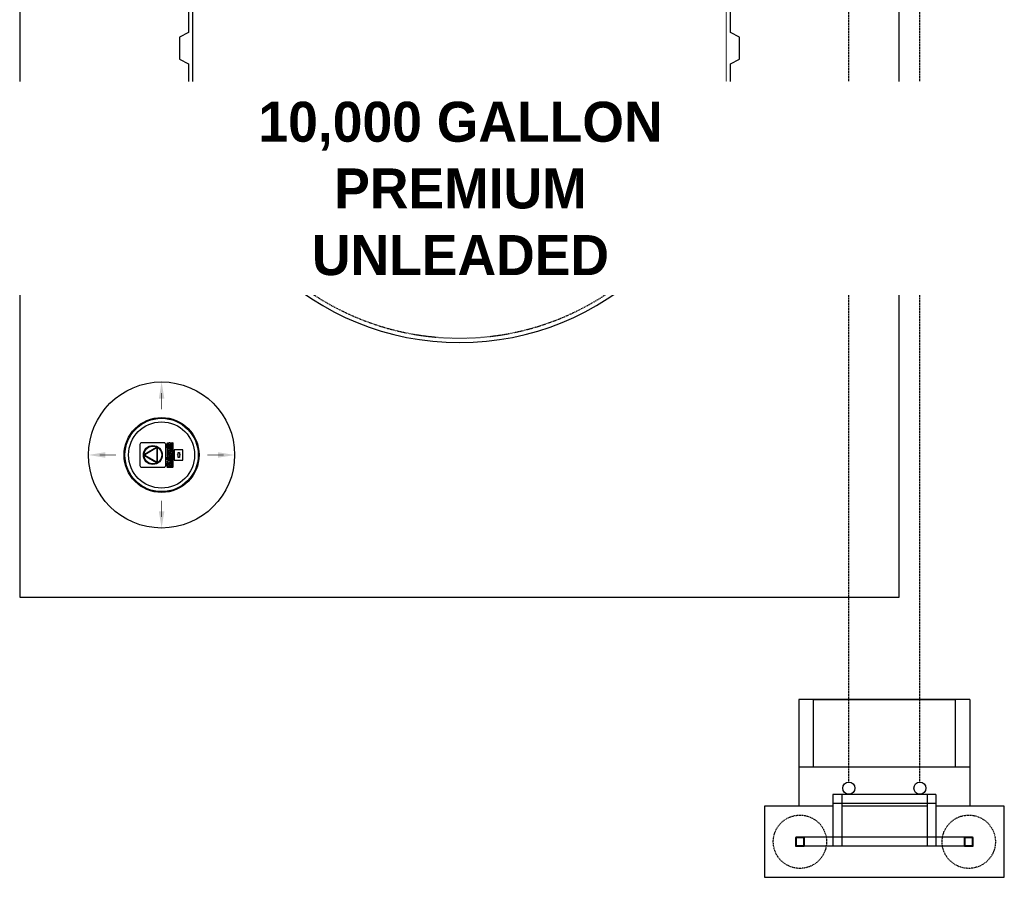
# Model space of a CAD drawing. Extents: x -15886 to -11493, y 1975 to 5059.
# Tile 1 of 47: x -15886 to -15664, y 3624 to 3817. Entities that reach past the tile are written whole.
import ezdxf

# ---------------------------------------------------------------- set-up
doc = ezdxf.new("R2010")
doc.units = 0
doc.header["$MEASUREMENT"] = 0
for name, pattern in [('HIDDEN3', [0.1875, 0.125, -0.0625]), ('HIDDEN5', [0.05, 0.025, -0.025]), ('VENT', [0.04, 0.02, -0.02])]:
    doc.linetypes.add(name, pattern=pattern)
for name, color, linetype in [('CONCRETE', 6, 'CONTINUOUS'), ('GALV-2', 5, 'CONTINUOUS'), ('MONITOR-WELL-COVER', 4, 'CONTINUOUS'), ('PIPING-VENT', 3, 'VENT'), ('TANK-DESCRIPTION', 3, 'CONTINUOUS'), ('TANK-SLAB', 6, 'CONTINUOUS'), ('TANK-SLOPE', 2, 'CONTINUOUS'), ('TANK-UST', 5, 'CONTINUOUS'), ('VENT-RISER', 4, 'CONTINUOUS')]:
    doc.layers.add(name, color=color, linetype=linetype)
doc.styles.add('BOLD', font='bold', dxfattribs={"height": 7.2})

# ---------------------------------------------------------------- blocks, each defined once
blk = doc.blocks.new('A$C50C34665')
at = {"layer": 'MONITOR-WELL-COVER', "color": 2}
for points in [[(-14.3, 5.8), (-14.3, 4.5), (-14.7, 4.5), (-14.7, 3.4), (-14.3, 3.4), (-14.3, 1), (-12.6, 1), (-12.6, 3.4), (-11.7, 3.4), (-11.7, 4.5), (-12.6, 4.5), (-12.6, 5.4, -0.414214), (-12.3, 5.7), (-11.7, 5.7), (-11.7, 6.7)], [(-3.3, 4.2), (-3.3, 4.2), (-3.3, 5.6), (-4.7, 5.6), (-4.7, 1), (-3.1, 1), (-3.1, 2.9, -0.414214), (-2.2, 3.8), (-2, 3.8), (-2, 5.6, 0.015515), (-2.1, 5.6, 0.024733), (-2.1, 5.6, 0.005946), (-2.2, 5.6, 0.01287), (-2.2, 5.7, 0.049414), (-2.3, 5.7, 0.053929), (-2.4, 5.7, 0.036627), (-2.5, 5.6, 0.042565), (-2.5, 5.6, 0.006291), (-2.6, 5.6, 0.008872), (-2.6, 5.6, 0.009321), (-2.7, 5.5, 0.009742), (-2.7, 5.5, 0.028906), (-2.8, 5.5, 0.027693), (-2.9, 5.4, 0.02663), (-2.9, 5.3, 0.041647), (-2.9, 5.3, 0.000265), (-3, 5.3, 0.000163), (-3, 5.2, 0.000116), (-3, 5.1, 0.000666), (-3.1, 5.1, 0.034843), (-3.1, 5, 0.014153), (-3.1, 4.9, 0.001676), (-3.1, 4.9, -0.00303), (-3.1, 4.8, -0.000398), (-3.1, 4.7, 0.000724), (-3.2, 4.7, 0.00166), (-3.2, 4.6, 0.006697), (-3.2, 4.5, 0.003794), (-3.2, 4.5, 0.000693), (-3.2, 4.4, 0.000272), (-3.2, 4.4, 0.00002), (-3.3, 4.2, 0.002677), (-3.3, 4.2, 0.000101), (-3.3, 4.2)]]:
    blk.add_lwpolyline(points, format="xyb", dxfattribs=at)
for points in [[(9.3, 6.7), (9.3, 6.3), (14.2, 6.3, -0.414214), (14.6, 5.9), (14.6, 0.8, -0.414214), (14.2, 0.4), (-14.5, 0.4), (-14.2, 0), (14.2, 0, 0.414214), (15, 0.9), (15, 5.9, 0.414214), (14.2, 6.7)], [(-11.1, 5.7), (-10.1, 5.7, 0.414214), (-9.8, 6.1), (-9.8, 6.4, 0.414214), (-10.1, 6.7), (-11.1, 6.7, 0.414214), (-11.4, 6.4), (-11.4, 6.1, 0.414214)], [(2.2, 2.2), (1.9, 2.1), (1.8, 2.1), (1.6, 2), (1.4, 2), (1.2, 2), (0.9, 2), (0.7, 2), (0.5, 2), (0.3, 2), (0.1, 2.1), (0, 2.2), (-0.1, 2.3), (-0.2, 2.4), (-0.2, 2.5), (-0.2, 2.9), (2.3, 2.9), (2.3, 3), (2.3, 3.1), (2.3, 3.3), (2.4, 3.4), (2.4, 3.6), (2.4, 3.7, 1), (-1.8, 3.7), (-1.8, 3.5), (-1.8, 3.2), (-1.8, 3), (-1.8, 2.7), (-1.7, 2.5), (-1.7, 2.3), (-1.6, 2), (-1.5, 1.9), (-1.4, 1.7), (-1.3, 1.6), (-1.2, 1.4), (-1, 1.3), (-0.8, 1.2), (-0.6, 1.1), (-0.4, 1), (-0.2, 1), (0.1, 1), (0.5, 0.9), (0.7, 0.9), (1, 1), (1.3, 1), (1.4, 1), (1.6, 1.1), (1.8, 1.1), (2, 1.2), (2, 1.2)], [(1.1, 3.7), (1.1, 3.9, 1), (-0.3, 3.9), (-0.3, 3.7)], [(4.9, 5.7), (5.9, 5.7, 0.414214), (6.3, 6.1), (6.3, 6.4, 0.414214), (5.9, 6.7), (4.9, 6.7, 0.414214), (4.6, 6.4), (4.6, 6.1, 0.414214)], [(9.8, 1.2), (9.8, 2), (9.1, 2, -0.414214), (8.7, 2.5), (8.7, 4.1), (9.8, 4.1), (9.8, 5.6), (8.7, 5.6), (8.7, 6.5), (7.8, 6.5, -0.161868), (6.5, 4.9), (6.5, 4.1), (7, 4.1), (7, 1.8), (7.1, 1.7), (7.1, 1.5), (7.2, 1.4), (7.3, 1.3), (7.3, 1.2), (7.5, 1.2), (7.5, 1.1), (7.8, 1), (8, 1), (8.1, 0.9), (8.3, 0.9), (8.5, 0.9), (8.7, 0.9), (8.8, 1), (9, 1), (9.1, 1), (9.3, 1), (9.4, 1.1), (9.6, 1.1)], [(11.7, 2.5), (11.7, 2.9), (14.1, 2.9), (14.2, 3), (14.2, 3.1), (14.2, 3.3), (14.2, 3.4), (14.2, 3.6), (14.2, 3.7, 1), (10.1, 3.7), (10.1, 3.5), (10.1, 3.2), (10.1, 3), (10.1, 2.7), (10.1, 2.5), (10.2, 2.3), (10.3, 2), (10.4, 1.9), (10.5, 1.7), (10.6, 1.6), (10.7, 1.4), (10.9, 1.3), (11.1, 1.2), (11.2, 1.1), (11.5, 1), (11.7, 1), (12, 1), (12.4, 0.9), (12.6, 0.9), (12.9, 1), (13.1, 1), (13.3, 1), (13.5, 1.1), (13.7, 1.1), (13.9, 1.2), (13.9, 1.2), (14.1, 2.2), (13.8, 2.1), (13.7, 2.1), (13.5, 2), (13.3, 2), (13.1, 2), (12.8, 2), (12.6, 2), (12.4, 2), (12.2, 2), (12, 2.1), (11.9, 2.2), (11.8, 2.3), (11.7, 2.4)], [(13, 3.7), (13, 3.9, 1), (11.6, 3.9), (11.6, 3.7)]]:
    blk.add_lwpolyline(points, format="xyb", close=True, dxfattribs=at)
for points in [[(-11.7, 6.7), (-11.8, 6.8), (-11.9, 6.8), (-12, 6.8), (-12, 6.8), (-12.1, 6.8), (-12.1, 6.8), (-12.2, 6.8), (-12.2, 6.8), (-12.3, 6.8), (-12.3, 6.8), (-12.3, 6.8), (-12.4, 6.8), (-12.4, 6.8), (-12.5, 6.8), (-12.5, 6.8), (-12.5, 6.8), (-12.6, 6.8), (-12.6, 6.8), (-12.7, 6.8), (-12.7, 6.8), (-12.8, 6.8), (-12.8, 6.8), (-12.8, 6.8), (-12.9, 6.8), (-12.9, 6.8), (-13, 6.8), (-13, 6.8), (-13.1, 6.8), (-13.1, 6.8), (-13.2, 6.8), (-13.2, 6.8), (-13.2, 6.8), (-13.3, 6.8), (-13.3, 6.8), (-13.3, 6.8), (-13.4, 6.8), (-13.4, 6.8), (-13.4, 6.7), (-13.5, 6.7), (-13.5, 6.7), (-13.5, 6.7), (-13.5, 6.7), (-13.5, 6.7), (-13.6, 6.7), (-13.6, 6.7), (-13.6, 6.7), (-13.6, 6.7), (-13.7, 6.7), (-13.7, 6.6), (-13.7, 6.6), (-13.7, 6.6), (-13.8, 6.6), (-13.8, 6.6), (-13.8, 6.6), (-13.8, 6.6), (-13.8, 6.5), (-13.8, 6.5), (-13.9, 6.5), (-13.9, 6.5), (-13.9, 6.5), (-13.9, 6.5), (-13.9, 6.5), (-13.9, 6.5), (-13.9, 6.4), (-14, 6.4), (-14, 6.4), (-14, 6.4), (-14, 6.4), (-14, 6.4), (-14.1, 6.3), (-14.1, 6.3), (-14.1, 6.3), (-14.1, 6.3), (-14.1, 6.2), (-14.1, 6.2), (-14.2, 6.2), (-14.2, 6.2), (-14.2, 6.2), (-14.2, 6.1), (-14.2, 6.1), (-14.2, 6.1), (-14.2, 6), (-14.2, 6), (-14.2, 6), (-14.2, 5.9), (-14.3, 5.9), (-14.3, 5.9), (-14.3, 5.8)], [(-7.8, 4.4), (-7.8, 6.7), (-9.4, 6.7), (-9.4, 1), (-7.8, 1), (-7.8, 2.3)], [(-7.8, 4.4), (-7.8, 4.4), (-7.8, 4.4), (-7.8, 4.5), (-7.8, 4.5), (-7.8, 4.6), (-7.8, 4.6), (-7.7, 4.7), (-7.7, 4.7), (-7.7, 4.8), (-7.7, 4.8), (-7.7, 4.8), (-7.7, 4.9), (-7.7, 4.9), (-7.6, 4.9), (-7.6, 5), (-7.6, 5), (-7.6, 5), (-7.6, 5.1), (-7.6, 5.1), (-7.5, 5.1), (-7.5, 5.2), (-7.5, 5.2), (-7.5, 5.2), (-7.5, 5.3), (-7.4, 5.3), (-7.4, 5.3), (-7.4, 5.4), (-7.4, 5.4), (-7.3, 5.4), (-7.3, 5.4), (-7.3, 5.5), (-7.3, 5.5), (-7.2, 5.5), (-7.2, 5.5), (-7.2, 5.5), (-7.1, 5.6), (-7.1, 5.6), (-7.1, 5.6), (-7, 5.6), (-7, 5.6), (-7, 5.6), (-6.9, 5.7), (-6.9, 5.7), (-6.8, 5.7), (-6.8, 5.7), (-6.8, 5.7), (-6.7, 5.7), (-6.7, 5.7), (-6.6, 5.7), (-6.6, 5.7), (-6.5, 5.7), (-6.5, 5.7), (-6.5, 5.7), (-6.4, 5.7), (-6.4, 5.7), (-6.3, 5.7), (-6.3, 5.7), (-6.3, 5.7), (-6.2, 5.7), (-6.2, 5.7), (-6.1, 5.7), (-6.1, 5.7), (-6.1, 5.7), (-6, 5.7), (-6, 5.6), (-5.9, 5.6), (-5.9, 5.6), (-5.9, 5.6), (-5.8, 5.6), (-5.8, 5.6), (-5.8, 5.5), (-5.7, 5.5), (-5.7, 5.5), (-5.7, 5.5), (-5.6, 5.5), (-5.6, 5.4), (-5.6, 5.4), (-5.6, 5.4), (-5.5, 5.4), (-5.5, 5.3), (-5.5, 5.3), (-5.5, 5.3), (-5.4, 5.2), (-5.4, 5.2), (-5.4, 5.2), (-5.4, 5.1), (-5.4, 5.1), (-5.3, 5.1), (-5.3, 5), (-5.3, 5), (-5.3, 5), (-5.3, 4.9), (-5.3, 4.9), (-5.3, 4.9), (-5.2, 4.8), (-5.2, 4.8), (-5.2, 4.8), (-5.2, 4.7), (-5.2, 4.7), (-5.2, 4.6), (-5.2, 4.6), (-5.2, 4.5), (-5.1, 4.5), (-5.1, 4.4), (-5.1, 4.4), (-5.1, 4.4), (-5.1, 4.3), (-5.1, 4.3), (-5.1, 4.2), (-5.1, 4.2), (-5.1, 4.1), (-5.1, 4.1), (-5.1, 4.1), (-5.1, 4), (-5.1, 4), (-5.1, 3.9), (-5.1, 3.9), (-5.1, 3.9), (-5.1, 3.8), (-5.1, 3.8), (-5.1, 3.8), (-5.1, 3.7), (-5.1, 3.7), (-5.1, 3.6), (-5.1, 3.6), (-5.1, 3.6), (-5, 3.5), (-5, 3.5), (-5, 3.5), (-5, 3.4), (-5, 3.4), (-5, 3.4), (-5, 3.3), (-5, 3.3), (-5, 3.3), (-5, 3.2), (-5, 3.2), (-5, 3.2), (-5, 3.1), (-5.1, 3.1), (-5.1, 3.1), (-5.1, 3), (-5.1, 3), (-5.1, 3), (-5.1, 2.9), (-5.1, 2.9), (-5.1, 2.8), (-5.1, 2.8), (-5.1, 2.8), (-5.1, 2.7), (-5.1, 2.7), (-5.1, 2.7), (-5.1, 2.6), (-5.1, 2.6), (-5.1, 2.5), (-5.1, 2.5), (-5.1, 2.5), (-5.1, 2.4), (-5.1, 2.4), (-5.1, 2.3), (-5.1, 2.3), (-5.1, 2.2), (-5.1, 2.2), (-5.2, 2.1), (-5.2, 2.1), (-5.2, 2), (-5.2, 2), (-5.2, 2), (-5.2, 1.9), (-5.2, 1.9), (-5.2, 1.8), (-5.3, 1.8), (-5.3, 1.8), (-5.3, 1.7), (-5.3, 1.7), (-5.3, 1.7), (-5.3, 1.6), (-5.3, 1.6), (-5.4, 1.6), (-5.4, 1.5), (-5.4, 1.5), (-5.4, 1.5), (-5.4, 1.4), (-5.5, 1.4), (-5.5, 1.4), (-5.5, 1.3), (-5.5, 1.3), (-5.6, 1.3), (-5.6, 1.3), (-5.6, 1.2), (-5.6, 1.2), (-5.7, 1.2), (-5.7, 1.2), (-5.7, 1.2), (-5.8, 1.1), (-5.8, 1.1), (-5.8, 1.1), (-5.9, 1.1), (-5.9, 1.1), (-5.9, 1), (-6, 1), (-6, 1), (-6.1, 1), (-6.1, 1), (-6.1, 1), (-6.2, 1), (-6.2, 1), (-6.3, 1), (-6.3, 1), (-6.3, 0.9), (-6.4, 0.9), (-6.4, 0.9), (-6.5, 0.9), (-6.5, 0.9), (-6.5, 0.9), (-6.6, 0.9), (-6.6, 1), (-6.7, 1), (-6.7, 1), (-6.8, 1), (-6.8, 1), (-6.8, 1), (-6.9, 1), (-6.9, 1), (-7, 1), (-7, 1), (-7, 1.1), (-7.1, 1.1), (-7.1, 1.1), (-7.1, 1.1), (-7.2, 1.1), (-7.2, 1.2), (-7.2, 1.2), (-7.3, 1.2), (-7.3, 1.2), (-7.3, 1.2), (-7.3, 1.3), (-7.4, 1.3), (-7.4, 1.3), (-7.4, 1.3), (-7.4, 1.4), (-7.5, 1.4), (-7.5, 1.4), (-7.5, 1.5), (-7.5, 1.5), (-7.5, 1.5), (-7.6, 1.6), (-7.6, 1.6), (-7.6, 1.6), (-7.6, 1.7), (-7.6, 1.7), (-7.6, 1.7), (-7.7, 1.8), (-7.7, 1.8), (-7.7, 1.8), (-7.7, 1.9), (-7.7, 1.9), (-7.7, 2), (-7.7, 2), (-7.8, 2), (-7.8, 2.1), (-7.8, 2.1), (-7.8, 2.2), (-7.8, 2.2), (-7.8, 2.3), (-7.8, 2.3)]]:
    blk.add_lwpolyline(points, dxfattribs=at)
for points in [[(-11.4, 1), (-9.8, 1), (-9.8, 5.4), (-11.4, 5.4)], [(-6.7, 3.1), (-6.7, 3.1), (-6.7, 3.1), (-6.7, 3.1), (-6.7, 3.1), (-6.7, 3.1), (-6.7, 3.1), (-6.7, 3), (-6.7, 3), (-6.7, 3), (-6.7, 3), (-6.7, 3), (-6.7, 3), (-6.7, 3), (-6.7, 2.9), (-6.7, 2.9), (-6.7, 2.9), (-6.7, 2.9), (-6.7, 2.9), (-6.7, 2.9), (-6.7, 2.8), (-6.7, 2.8), (-6.7, 2.8), (-6.7, 2.8), (-6.7, 2.8), (-6.7, 2.7), (-6.7, 2.7), (-6.7, 2.7), (-6.7, 2.7), (-6.7, 2.7), (-6.7, 2.7), (-6.7, 2.7), (-6.8, 2.6), (-6.8, 2.6), (-6.8, 2.6), (-6.8, 2.6), (-6.8, 2.6), (-6.8, 2.6), (-6.8, 2.6), (-6.8, 2.5), (-6.8, 2.5), (-6.8, 2.5), (-6.8, 2.5), (-6.8, 2.5), (-6.8, 2.5), (-6.8, 2.5), (-6.9, 2.5), (-6.9, 2.5), (-6.9, 2.5), (-6.9, 2.4), (-6.9, 2.4), (-6.9, 2.4), (-6.9, 2.4), (-6.9, 2.4), (-6.9, 2.4), (-7, 2.4), (-7, 2.4), (-7, 2.4), (-7, 2.4), (-7, 2.4), (-7, 2.4), (-7, 2.4), (-7.1, 2.4), (-7.1, 2.3), (-7.1, 2.3), (-7.1, 2.3), (-7.1, 2.3), (-7.1, 2.3), (-7.1, 2.3), (-7.2, 2.3), (-7.2, 2.3), (-7.2, 2.3), (-7.2, 2.3), (-7.2, 2.3), (-7.2, 2.3), (-7.3, 2.3), (-7.3, 2.3), (-7.3, 2.3), (-7.3, 2.3), (-7.3, 2.3), (-7.3, 2.3), (-7.4, 2.3), (-7.4, 2.4), (-7.4, 2.4), (-7.4, 2.4), (-7.4, 2.4), (-7.4, 2.4), (-7.4, 2.4), (-7.5, 2.4), (-7.5, 2.4), (-7.5, 2.4), (-7.5, 2.4), (-7.5, 2.4), (-7.5, 2.4), (-7.5, 2.4), (-7.5, 2.4), (-7.5, 2.5), (-7.6, 2.5), (-7.6, 2.5), (-7.6, 2.5), (-7.6, 2.5), (-7.6, 2.5), (-7.6, 2.5), (-7.6, 2.5), (-7.6, 2.5), (-7.6, 2.5), (-7.6, 2.6), (-7.6, 2.6), (-7.6, 2.6), (-7.6, 2.6), (-7.7, 2.6), (-7.7, 2.6), (-7.7, 2.6), (-7.7, 2.7), (-7.7, 2.7), (-7.7, 2.7), (-7.7, 2.7), (-7.7, 2.7), (-7.7, 2.7), (-7.7, 2.7), (-7.7, 2.8), (-7.7, 2.8), (-7.7, 2.8), (-7.7, 2.8), (-7.7, 2.8), (-7.7, 2.9), (-7.7, 2.9), (-7.7, 2.9), (-7.7, 2.9), (-7.7, 2.9), (-7.7, 2.9), (-7.7, 3), (-7.7, 3), (-7.7, 3), (-7.7, 3), (-7.7, 3), (-7.7, 3), (-7.7, 3), (-7.7, 3.1), (-7.7, 3.1), (-7.7, 3.1), (-7.7, 3.1), (-7.8, 3.1), (-7.8, 3.1), (-7.8, 3.1), (-7.8, 3.2), (-7.8, 3.2), (-7.8, 3.2), (-7.8, 3.2), (-7.8, 3.2), (-7.8, 3.2), (-7.8, 3.2), (-7.8, 3.2), (-7.8, 3.3), (-7.8, 3.3), (-7.8, 3.3), (-7.8, 3.3), (-7.8, 3.3), (-7.8, 3.3), (-7.8, 3.3), (-7.8, 3.3), (-7.8, 3.4), (-7.8, 3.4), (-7.7, 3.4), (-7.7, 3.4), (-7.7, 3.4), (-7.7, 3.4), (-7.7, 3.4), (-7.7, 3.5), (-7.7, 3.5), (-7.7, 3.5), (-7.7, 3.5), (-7.7, 3.5), (-7.7, 3.5), (-7.7, 3.5), (-7.7, 3.6), (-7.7, 3.6), (-7.7, 3.6), (-7.7, 3.6), (-7.7, 3.6), (-7.7, 3.6), (-7.7, 3.7), (-7.7, 3.7), (-7.7, 3.7), (-7.7, 3.7), (-7.7, 3.7), (-7.7, 3.8), (-7.7, 3.8), (-7.7, 3.8), (-7.7, 3.8), (-7.7, 3.8), (-7.7, 3.8), (-7.7, 3.8), (-7.7, 3.9), (-7.7, 3.9), (-7.6, 3.9), (-7.6, 3.9), (-7.6, 3.9), (-7.6, 3.9), (-7.6, 3.9), (-7.6, 3.9), (-7.6, 4), (-7.6, 4), (-7.6, 4), (-7.6, 4), (-7.6, 4), (-7.6, 4), (-7.6, 4), (-7.5, 4), (-7.5, 4), (-7.5, 4), (-7.5, 4.1), (-7.5, 4.1), (-7.5, 4.1), (-7.5, 4.1), (-7.5, 4.1), (-7.5, 4.1), (-7.4, 4.1), (-7.4, 4.1), (-7.4, 4.1), (-7.4, 4.1), (-7.4, 4.1), (-7.4, 4.1), (-7.4, 4.1), (-7.3, 4.1), (-7.3, 4.1), (-7.3, 4.1), (-7.3, 4.1), (-7.3, 4.2), (-7.3, 4.2), (-7.2, 4.2), (-7.2, 4.2), (-7.2, 4.2), (-7.2, 4.2), (-7.2, 4.2), (-7.2, 4.2), (-7.1, 4.2), (-7.1, 4.1), (-7.1, 4.1), (-7.1, 4.1), (-7.1, 4.1), (-7.1, 4.1), (-7.1, 4.1), (-7, 4.1), (-7, 4.1), (-7, 4.1), (-7, 4.1), (-7, 4.1), (-7, 4.1), (-7, 4.1), (-6.9, 4.1), (-6.9, 4.1), (-6.9, 4.1), (-6.9, 4.1), (-6.9, 4), (-6.9, 4), (-6.9, 4), (-6.9, 4), (-6.9, 4), (-6.8, 4), (-6.8, 4), (-6.8, 4), (-6.8, 4), (-6.8, 4), (-6.8, 3.9), (-6.8, 3.9), (-6.8, 3.9), (-6.8, 3.9), (-6.8, 3.9), (-6.8, 3.9), (-6.8, 3.9), (-6.8, 3.9), (-6.8, 3.8), (-6.7, 3.8), (-6.7, 3.8), (-6.7, 3.8), (-6.7, 3.8), (-6.7, 3.8), (-6.7, 3.8), (-6.7, 3.7), (-6.7, 3.7), (-6.7, 3.7), (-6.7, 3.7), (-6.7, 3.7), (-6.7, 3.6), (-6.7, 3.6), (-6.7, 3.6), (-6.7, 3.6), (-6.7, 3.6), (-6.7, 3.6), (-6.7, 3.5), (-6.7, 3.5), (-6.7, 3.5), (-6.7, 3.5), (-6.7, 3.5), (-6.7, 3.5), (-6.7, 3.5), (-6.7, 3.4), (-6.7, 3.4), (-6.7, 3.4), (-6.7, 3.4), (-6.7, 3.4), (-6.7, 3.4), (-6.7, 3.4), (-6.7, 3.3), (-6.7, 3.3), (-6.7, 3.3), (-6.7, 3.3), (-6.7, 3.3), (-6.7, 3.3), (-6.7, 3.3), (-6.7, 3.3), (-6.7, 3.2), (-6.7, 3.2), (-6.7, 3.2), (-6.7, 3.2), (-6.7, 3.2), (-6.7, 3.2), (-6.7, 3.2), (-6.7, 3.2)], [(-7.1, 6.3), (-7.1, 6.7), (1.9, 6.7), (1.9, 6.3)], [(2.6, 1), (4.2, 1), (4.2, 6.7), (2.6, 6.7)], [(4.6, 1), (6.3, 1), (6.3, 5.4), (4.6, 5.4)]]:
    blk.add_lwpolyline(points, close=True, dxfattribs=at)

msp = doc.modelspace()

# ---------------------------------------------------------------- linework, layer by layer
at = {"layer": 'CONCRETE', "color": 1, "linetype": 'HIDDEN5'}
for centre in [(-15710.46, 3631.97), (-15672.46, 3631.97)]:
    msp.add_circle(centre, 6, dxfattribs=at)
at = {"layer": 'GALV-2', "color": 2, "linetype": 'Continuous'}
for centre in [(-15699.46, 3644.03), (-15683.46, 3644.03)]:
    msp.add_circle(centre, 1.35, dxfattribs=at)
at = {"layer": 'MONITOR-WELL-COVER', "color": 2}
for points in [[(-15858.93, 3721.47, -0.414214), (-15858.56, 3721.85), (-15853.64, 3721.85, -0.414214), (-15853.26, 3721.47), (-15853.26, 3716.55, -0.414214), (-15853.64, 3716.18), (-15858.56, 3716.18, -0.414214), (-15858.93, 3716.55)], [(-15855.26, 3720.73), (-15858, 3719.14, -0.609773), (-15858.09, 3719.21, -0.515092), (-15855.26, 3720.84, -0.609773)], [(-15855.26, 3717.19, -0.515092), (-15858.09, 3718.82, -0.609772), (-15858, 3718.88), (-15855.26, 3717.3, -0.609772)], [(-15855.25, 3717.44, 0.577365), (-15855.16, 3717.49), (-15855.15, 3720.53, 0.577365), (-15855.25, 3720.59), (-15857.88, 3719.07, 0.577321), (-15857.88, 3718.96)], [(-15854.93, 3720.65, -0.514796), (-15854.93, 3717.38, -0.609933), (-15855.03, 3717.43), (-15855.03, 3720.59, -0.609933)]]:
    msp.add_lwpolyline(points, format="xyb", close=True, dxfattribs=at)
at = {"layer": 'MONITOR-WELL-COVER', "color": 2, "flags": 128}
for points in [[(-15849.32, 3720.1, 0.414214), (-15849.42, 3720.19), (-15851.2, 3720.19, 0.414214), (-15851.29, 3720.1), (-15851.29, 3717.93, 0.414214), (-15851.2, 3717.83), (-15849.42, 3717.83, 0.414214), (-15849.32, 3717.93)], [(-15850.08, 3718.8), (-15850.08, 3718.47, -0.1591), (-15850.43, 3718.47), (-15850.43, 3718.8, -0.466252), (-15850.43, 3719.22), (-15850.43, 3719.56, -0.1591), (-15850.08, 3719.56), (-15850.08, 3719.22, -0.466252)]]:
    msp.add_lwpolyline(points, format="xyb", close=True, dxfattribs=at)
at = {"layer": 'MONITOR-WELL-COVER', "color": 4}
msp.add_circle((-15854.13, 3719.01), 8.44, dxfattribs=at)
at = {"layer": 'MONITOR-WELL-COVER', "color": 1}
msp.add_circle((-15854.13, 3719.01), 8.25, dxfattribs=at)
at = {"layer": 'MONITOR-WELL-COVER', "color": 2}
for centre, radius in [((-15854.13, 3719.01), 7.44), ((-15856.1, 3719.01), 2.13)]:
    msp.add_circle(centre, radius, dxfattribs=at)
at = {"layer": 'PIPING-VENT', "ltscale": 3}
for p, q in [((-15683.46, 3645.38), (-15683.46, 4149.56)), ((-15699.46, 3645.38), (-15699.46, 3954.26))]:
    msp.add_line(p, q, dxfattribs=at)
at = {"layer": 'TANK-SLAB'}
msp.add_lwpolyline([(-15886.07, 3687.01), (-15688.13, 3687.01), (-15688.13, 4350.46), (-15886.07, 4350.46)], close=True, dxfattribs=at)
at = {"layer": 'TANK-SLOPE', "const_width": 0.125}
for points in [[(-15854.13, 3732.95), (-15854.13, 3729.31)], [(-15868.07, 3719.01), (-15864.42, 3719.01)], [(-15840.19, 3719.01), (-15843.83, 3719.01)], [(-15854.13, 3705.08), (-15854.13, 3708.72)]]:
    msp.add_lwpolyline(points, dxfattribs=at)
at = {"layer": 'TANK-SLOPE'}
msp.add_lwpolyline([(-15707.39, 3663.97), (-15675.53, 3663.97), (-15675.53, 3648.77), (-15707.39, 3648.77)], close=True, dxfattribs=at)
msp.add_circle((-15854.13, 3719.01), 16.44, dxfattribs=at)
for points in [[(-15853.5, 3731.7), (-15854.13, 3735.45), (-15854.75, 3731.7)], [(-15866.82, 3719.64), (-15870.57, 3719.01), (-15866.82, 3718.39)], [(-15841.44, 3719.64), (-15837.69, 3719.01), (-15841.44, 3718.39)], [(-15853.5, 3706.33), (-15854.13, 3702.58), (-15854.75, 3706.33)]]:
    msp.add_solid(points, dxfattribs=at)
at = {"layer": 'TANK-UST', "color": 2, "linetype": 'HIDDEN3'}
msp.add_lwpolyline([(-15727.07, 3807.06), (-15727.07, 3802.54, -0.953957), (-15847.07, 3802.54), (-15847.07, 3807.06), (-15847.07, 3902.31), (-15847.07, 4001.33), (-15847.07, 4226.33), (-15847.07, 4230.82, -0.953957), (-15727.07, 4230.82), (-15727.07, 4226.33), (-15727.07, 4001.33), (-15727.07, 3902.31)], format="xyb", close=True, dxfattribs=at)
at = {"layer": 'TANK-UST'}
msp.add_lwpolyline([(-15848.07, 3823.56), (-15848.07, 3814.06), (-15850.07, 3813.06), (-15850.07, 3808.06), (-15848.07, 3807.06), (-15848.07, 3802.52, 0.954328), (-15726.07, 3802.52), (-15726.07, 3807.06), (-15724.07, 3808.06), (-15724.07, 3813.06), (-15726.07, 3814.06), (-15726.07, 3823.56)], format="xyb", dxfattribs=at)
at = {"layer": 'VENT-RISER', "color": 1, "linetype": 'Continuous'}
for p, q in [((-15710.71, 3663.97), (-15710.71, 3639.97)), ((-15672.21, 3663.97), (-15710.71, 3663.97)), ((-15672.21, 3663.97), (-15672.21, 3639.97)), ((-15672.21, 3648.77), (-15710.71, 3648.77)), ((-15703.06, 3642.59), (-15703.06, 3630.97)), ((-15679.86, 3642.59), (-15703.06, 3642.59)), ((-15701.06, 3642.59), (-15701.06, 3630.97)), ((-15681.86, 3642.59), (-15681.86, 3630.97)), ((-15679.86, 3642.59), (-15679.86, 3630.97)), ((-15703.06, 3639.97), (-15710.71, 3639.97)), ((-15679.86, 3640.59), (-15703.06, 3640.59)), ((-15681.86, 3639.97), (-15701.06, 3639.97)), ((-15672.21, 3639.97), (-15679.86, 3639.97)), ((-15673.34, 3632.97), (-15709.59, 3632.97)), ((-15673.34, 3630.97), (-15709.59, 3630.97))]:
    msp.add_line(p, q, dxfattribs=at)
at = {"layer": 'VENT-RISER', "color": 3, "linetype": 'Continuous'}
for points in [[(-15703.06, 3639.97), (-15718.46, 3639.97), (-15718.46, 3623.97), (-15664.46, 3623.97), (-15664.46, 3639.97), (-15679.86, 3639.97)], [(-15681.86, 3639.97), (-15701.06, 3639.97)]]:
    msp.add_lwpolyline(points, dxfattribs=at)
at = {"layer": 'VENT-RISER', "color": 2}
for points in [[(-15711.34, 3632.97, 0.414214), (-15711.46, 3632.85), (-15711.46, 3631.1, 0.414214), (-15711.34, 3630.97), (-15709.59, 3630.97, 0.414214), (-15709.46, 3631.1), (-15709.46, 3632.85, 0.414214), (-15709.59, 3632.97)], [(-15673.34, 3632.97, 0.414214), (-15673.46, 3632.85), (-15673.46, 3631.1, 0.414214), (-15673.34, 3630.97), (-15671.59, 3630.97, 0.414214), (-15671.46, 3631.1), (-15671.46, 3632.85, 0.414214), (-15671.59, 3632.97)]]:
    msp.add_lwpolyline(points, format="xyb", close=True, dxfattribs=at)
for points in [[(-15711.34, 3632.85), (-15711.34, 3631.1), (-15709.59, 3631.1), (-15709.59, 3632.85)], [(-15673.34, 3632.85), (-15673.34, 3631.1), (-15671.59, 3631.1), (-15671.59, 3632.85)]]:
    msp.add_lwpolyline(points, close=True, dxfattribs=at)

# ---------------------------------------------------------------- block references
at = {"layer": 'MONITOR-WELL-COVER', "xscale": -0.1906896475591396, "yscale": 0.1906896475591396, "zscale": 0.1906896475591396, "rotation": 90}
msp.add_blockref('A$C50C34665', (-15851.6, 3719.04), dxfattribs=at)

# ---------------------------------------------------------------- next in the draw order: texts
at = {"layer": 'TANK-DESCRIPTION', "linetype": 'Continuous', "insert": (-15786.86, 3798.5), "char_height": 9, "width": 408.237, "attachment_point": 2, "style": 'BOLD', "bg_fill": 2}
msp.add_mtext('10,000 GALLON\\PPREMIUM\\PUNLEADED ', dxfattribs=at)

doc.saveas('drawing.dxf')
